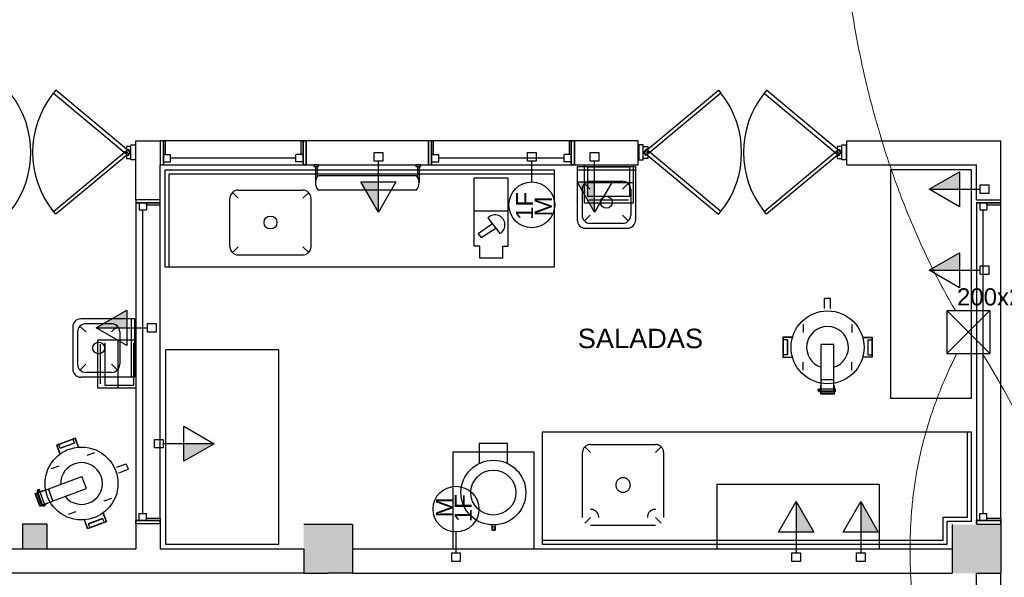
# Model space of a CAD drawing. Header units: millimetres. Extents: x 15 to 133, y 12 to 160.
# Tile 5 of 92: x 22.45 to 28.52, y 54.03 to 57.47. Entities that reach past the tile are written whole.
import ezdxf

# ---------------------------------------------------------------- set-up
doc = ezdxf.new("R2010")
doc.units = ezdxf.units.MM
doc.header["$MEASUREMENT"] = 0
doc.linetypes.add('Dashed', pattern=[0.75, 0.5, -0.25])
for name, color, linetype, lineweight in [('Eletroduto - Marco Polo', 6, 'Continuous', 9), ('Layout - Marco Polo', 252, 'Continuous', 25), ('Textos - Marco Polo', 143, 'Continuous', 25), ('Tomadas - Marco Polo', 150, 'Continuous', 25)]:
    doc.layers.add(name, color=color, linetype=linetype, lineweight=lineweight)
doc.layers.add('Parede - Marco Polo', color=7, linetype='Continuous')
doc.styles.add('Arial', font='arial.ttf')

msp = doc.modelspace()

# ---------------------------------------------------------------- hatches: boundary and pattern name
at = {"layer": 'Layout - Marco Polo', "linetype": 'Continuous'}
for points in [[(28.2466, 56.4242), (28.0591, 56.4242), (28.2466, 56.5325)], [(24.6618, 56.4691), (24.6618, 56.2816), (24.5536, 56.4691)], [(25.9953, 56.4691), (25.9953, 56.2816), (25.8871, 56.4691)], [(28.2466, 55.924), (28.0591, 55.924), (28.2466, 56.0323)], [(23.109, 55.5686), (22.9215, 55.5686), (23.109, 55.6769)], [(23.4617, 54.8536), (23.6492, 54.8536), (23.4617, 54.7454)], [(27.239, 54.3082), (27.239, 54.4957), (27.3473, 54.3082)], [(27.6373, 54.3082), (27.6373, 54.4957), (27.7456, 54.3082)]]:
    msp.add_hatch(color=256, dxfattribs=at).paths.add_polyline_path(points)
at = {"layer": 'Parede - Marco Polo', "linetype": 'Continuous'}
for points in [[(22.4662, 54.3597), (22.4662, 54.2037), (22.6162, 54.2037), (22.6162, 54.3597), (22.4662, 54.3597)], [(24.3296, 54.0537), (24.5011, 54.0537), (24.5011, 54.0537), (24.5011, 54.3537), (24.5011, 54.3537), (24.4596, 54.3537), (24.4596, 54.1177), (24.2011, 54.1177), (24.2011, 54.1177), (24.2011, 54.0537), (24.3296, 54.0537), (24.3296, 54.0537)], [(24.2411, 54.1177), (24.4596, 54.1177), (24.4596, 54.3537), (24.2011, 54.3537), (24.2011, 54.3537), (24.2011, 54.1177), (24.2411, 54.1177), (24.2411, 54.1177)], [(28.2011, 54.0537), (28.5011, 54.0537), (28.5011, 54.0537), (28.5011, 54.3537), (28.5011, 54.3537), (28.2011, 54.3537), (28.2011, 54.3537), (28.2011, 54.0537), (28.2011, 54.0537)]]:
    msp.add_hatch(color=256, dxfattribs=at).paths.add_polyline_path(points)

# ---------------------------------------------------------------- linework, layer by layer
at = {"layer": 'Eletroduto - Marco Polo', "linetype": 'Continuous'}
for points in [[(28.1635, 60.7691), (28.0681, 60.6112), (27.9808, 60.4495), (27.9017, 60.2844), (27.8304, 60.116), (27.7669, 59.9448), (27.711, 59.771), (27.6624, 59.595), (27.6212, 59.4172), (27.587, 59.2377), (27.5598, 59.057), (27.5393, 58.8754), (27.5255, 58.6932), (27.518, 58.5106), (27.5169, 58.3281), (27.5219, 58.146), (27.5329, 57.9645), (27.5496, 57.7841), (27.572, 57.6049), (27.5998, 57.4274), (27.633, 57.2518), (27.6713, 57.0785), (27.7146, 56.9079), (27.7627, 56.7401), (27.8155, 56.5756), (27.8728, 56.4146), (27.9344, 56.2576), (28.0002, 56.1047), (28.07, 55.9564), (28.1437, 55.8129), (28.2211, 55.6746)], [(28.231, 55.4119), (28.1766, 55.2984), (28.1285, 55.1859), (28.0865, 55.0743), (28.0504, 54.9632), (28.0198, 54.8525), (27.9947, 54.7421), (27.9747, 54.6317), (27.9596, 54.521), (27.9493, 54.41), (27.9433, 54.2984), (27.9417, 54.186), (27.944, 54.0726), (27.9501, 53.9581), (27.9597, 53.8421), (27.9726, 53.7245), (27.9886, 53.6052), (28.0074, 53.4838), (28.0289, 53.3603), (28.0527, 53.2343), (28.0787, 53.1058), (28.1066, 52.9744), (28.1361, 52.8401), (28.1672, 52.7026), (28.1994, 52.5616), (28.2327, 52.4171), (28.2667, 52.2688), (28.3012, 52.1164), (28.336, 51.9599), (28.3709, 51.799), (28.4056, 51.6335)], [(28.3867, 55.4124), (28.5042, 55.2134), (28.6193, 54.9959), (28.7317, 54.7611), (28.8413, 54.5103), (28.9477, 54.2448), (29.0508, 53.9657), (29.1502, 53.6743), (29.2459, 53.3719), (29.3374, 53.0596), (29.4247, 52.7388), (29.5074, 52.4107), (29.5853, 52.0764), (29.6582, 51.7373), (29.7259, 51.3946), (29.788, 51.0495), (29.8445, 50.7032), (29.8949, 50.357), (29.9391, 50.0122), (29.9769, 49.67), (30.0081, 49.3315), (30.0322, 48.9981), (30.0493, 48.671), (30.0589, 48.3514), (30.0609, 48.0406), (30.0551, 47.7398), (30.0411, 47.4502), (30.0188, 47.1732), (29.9879, 46.9098), (29.9482, 46.6614), (29.8994, 46.4292)]]:
    msp.add_spline(points, degree=3, dxfattribs=at)
at = {"layer": 'Layout - Marco Polo'}
for p, q in [((23.1352, 56.6057), (23.1352, 56.6982)), ((23.1352, 56.6982), (23.1632, 56.6982)), ((23.1632, 56.6982), (23.1632, 56.6057)), ((23.3352, 56.5737), (23.3352, 56.7237)), ((24.1971, 56.7237), (23.3352, 56.7237)), ((23.3352, 56.7237), (23.3352, 56.5737)), ((23.3477, 56.6382), (23.3477, 56.7237)), ((24.1841, 56.7237), (24.1841, 56.6382)), ((24.1971, 56.5737), (24.1971, 56.7237)), ((24.9896, 56.7237), (24.9706, 56.7237)), ((25.8516, 56.7237), (24.9896, 56.7237)), ((24.9896, 56.7237), (24.9896, 56.5737)), ((25.0021, 56.6382), (25.0021, 56.7237)), ((25.8386, 56.7237), (25.8386, 56.6382)), ((25.8516, 56.5737), (25.8516, 56.7237)), ((26.2961, 56.6982), (26.2681, 56.6982)), ((26.2681, 56.6982), (26.2681, 56.6057)), ((26.2961, 56.6057), (26.2961, 56.6982)), ((27.5201, 56.6057), (27.5201, 56.6982)), ((27.5201, 56.6982), (27.5481, 56.6982)), ((27.5481, 56.6982), (27.5481, 56.6057)), ((23.3352, 56.6382), (23.3797, 56.6382)), ((23.3352, 56.5937), (23.3352, 56.6382)), ((23.3352, 56.6382), (23.3352, 56.5737)), ((23.3477, 56.6382), (23.3352, 56.6382)), ((23.3797, 56.5937), (23.3797, 56.6382)), ((24.1526, 56.6157), (23.3797, 56.6157)), ((24.1526, 56.5937), (24.1526, 56.6382)), ((24.1971, 56.6382), (24.1526, 56.6382)), ((24.1971, 56.6382), (24.1841, 56.6382)), ((24.6353, 56.6502), (24.6883, 56.6502)), ((24.6353, 56.5971), (24.6353, 56.6502)), ((24.6883, 56.6502), (24.6883, 56.5971)), ((24.9896, 56.6382), (25.0341, 56.6382)), ((25.0021, 56.6382), (24.9896, 56.6382)), ((25.0341, 56.5937), (25.0341, 56.6382)), ((25.8071, 56.6157), (25.0341, 56.6157)), ((25.5815, 56.6502), (25.6345, 56.6502)), ((25.5815, 56.5971), (25.5815, 56.6502)), ((25.6345, 56.6502), (25.6345, 56.5971)), ((25.8071, 56.5937), (25.8071, 56.6382)), ((25.8516, 56.6382), (25.8071, 56.6382)), ((25.8516, 56.6382), (25.8386, 56.6382)), ((25.9688, 56.6502), (26.0218, 56.6502)), ((25.9688, 56.5971), (25.9688, 56.6502)), ((26.0218, 56.6502), (26.0218, 56.5971)), ((23.1632, 56.6057), (23.1352, 56.6057)), ((23.3162, 56.5737), (24.9706, 56.5737)), ((23.3352, 56.5937), (23.3797, 56.5937)), ((23.3352, 56.5737), (24.1971, 56.5737)), ((24.1971, 56.5937), (24.1526, 56.5937)), ((24.2731, 56.5637), (24.2731, 56.4637)), ((24.2831, 56.5637), (24.2831, 56.4987)), ((24.6883, 56.5971), (24.6353, 56.5971)), ((24.6618, 56.4691), (24.6618, 56.5971)), ((24.9031, 56.5637), (24.9031, 56.4987)), ((24.9131, 56.5637), (24.9131, 56.4637)), ((24.9706, 56.5737), (24.9896, 56.5737)), ((24.9706, 56.5737), (24.9896, 56.5737)), ((24.9896, 56.5937), (25.0341, 56.5937)), ((24.9896, 56.5737), (25.8516, 56.5737)), ((25.6345, 56.5971), (25.5815, 56.5971)), ((25.608, 56.4686), (25.608, 56.5971)), ((25.8516, 56.5937), (25.8071, 56.5937)), ((25.8881, 56.5637), (25.8881, 56.2337)), ((25.8881, 56.5637), (26.2481, 56.5637)), ((26.0218, 56.5971), (25.9688, 56.5971)), ((25.9953, 56.4691), (25.9953, 56.5971)), ((26.2481, 56.5637), (26.2481, 56.2337)), ((26.2681, 56.6057), (26.2961, 56.6057)), ((27.5481, 56.6057), (27.5201, 56.6057)), ((23.3712, 56.5187), (25.7461, 56.5187)), ((23.3712, 55.9437), (23.3712, 56.5187)), ((24.2906, 56.5087), (24.8961, 56.5087)), ((25.2531, 56.0727), (25.2531, 56.4932)), ((25.4631, 56.4932), (25.2531, 56.4932)), ((25.4631, 56.0727), (25.4631, 56.4932)), ((25.8881, 56.5437), (26.2481, 56.5437)), ((28.0591, 56.4242), (28.2466, 56.5325)), ((28.2466, 56.5325), (28.2466, 56.316)), ((24.6618, 56.2816), (24.5536, 56.4691)), ((24.5536, 56.4691), (24.7701, 56.4691)), ((24.6618, 56.2816), (24.6618, 56.4691)), ((24.7701, 56.4691), (24.6618, 56.2816)), ((25.9953, 56.2816), (25.8871, 56.4691)), ((25.8871, 56.4691), (26.1036, 56.4691)), ((25.9681, 56.4237), (25.9326, 56.4587)), ((25.9681, 56.4737), (26.1681, 56.4737)), ((25.9953, 56.2816), (25.9953, 56.4691)), ((26.1036, 56.4691), (25.9953, 56.2816)), ((26.1681, 56.4237), (26.2031, 56.4587)), ((28.3746, 56.3977), (28.3746, 56.4508)), ((28.3746, 56.4508), (28.4276, 56.4508)), ((28.4276, 56.4508), (28.4276, 56.3977)), ((23.7462, 56.0687), (23.7462, 56.3687)), ((23.7962, 56.3687), (23.7607, 56.4037)), ((23.7962, 56.4187), (24.1961, 56.4187)), ((24.1961, 56.3687), (24.2316, 56.4037)), ((24.2461, 56.0687), (24.2461, 56.3687)), ((24.8961, 56.4187), (24.2906, 56.4187)), ((25.9181, 56.4237), (25.9181, 56.2637)), ((26.2181, 56.4237), (26.2181, 56.2637)), ((28.0591, 56.4242), (28.2466, 56.4242)), ((28.2466, 56.316), (28.0591, 56.4242)), ((28.2466, 56.4242), (28.3746, 56.4242)), ((28.4276, 56.3977), (28.3746, 56.3977)), ((23.1662, 56.3407), (23.1662, 54.3792)), ((23.3162, 56.3407), (23.1662, 56.3407)), ((23.1862, 56.3407), (23.1862, 56.2967)), ((23.2307, 56.3407), (23.2307, 56.2967)), ((23.2307, 56.3282), (23.2307, 56.3407)), ((23.2307, 56.3282), (23.3162, 56.3282)), ((23.3162, 54.3917), (23.3162, 56.3407)), ((28.3511, 56.3407), (28.3511, 54.3792)), ((28.5011, 56.3407), (28.3511, 56.3407)), ((28.3711, 56.3407), (28.3711, 56.2967)), ((28.4156, 56.3407), (28.4156, 56.2967)), ((28.4156, 56.3282), (28.4156, 56.3407)), ((28.4156, 56.3282), (28.5011, 56.3282)), ((28.5011, 56.3407), (28.5011, 56.3597)), ((28.5011, 56.3252), (28.5011, 56.3572)), ((28.5011, 54.3917), (28.5011, 56.3407)), ((23.1862, 56.2967), (23.2307, 56.2967)), ((23.2082, 54.4232), (23.2082, 56.2967)), ((25.4631, 56.2877), (25.2531, 56.2877)), ((25.4121, 56.1512), (25.3381, 56.2477)), ((25.9681, 56.2637), (25.9326, 56.2282)), ((26.1681, 56.2637), (26.2031, 56.2282)), ((28.3711, 56.2967), (28.4156, 56.2967)), ((28.3931, 54.4232), (28.3931, 56.2967)), ((25.3661, 56.2112), (25.2781, 56.1487)), ((25.9681, 56.2137), (26.1681, 56.2137)), ((25.2781, 56.1487), (25.2956, 56.1267)), ((25.2956, 56.1267), (25.3871, 56.1837)), ((25.9381, 56.1837), (26.1981, 56.1837)), ((23.7962, 56.0687), (23.7607, 56.0332)), ((24.1961, 56.0687), (24.2316, 56.0332)), ((25.2881, 56.0727), (25.2531, 56.0727)), ((25.2881, 55.9982), (25.2881, 56.0727)), ((25.4286, 55.9982), (25.4286, 56.0727)), ((25.4286, 56.0727), (25.4631, 56.0727)), ((23.7962, 56.0187), (24.1961, 56.0187)), ((28.0591, 55.924), (28.2466, 56.0323)), ((28.2466, 56.0323), (28.2466, 55.8158)), ((25.4286, 55.9982), (25.2881, 55.9982)), ((28.3746, 55.8975), (28.3746, 55.9506)), ((28.3746, 55.9506), (28.4276, 55.9506)), ((28.4276, 55.9506), (28.4276, 55.8975)), ((28.0591, 55.924), (28.2466, 55.924)), ((28.2466, 55.8158), (28.0591, 55.924)), ((28.2466, 55.924), (28.3746, 55.924)), ((28.4276, 55.8975), (28.3746, 55.8975)), ((27.4146, 55.6877), (27.4146, 55.7502)), ((27.4506, 55.7502), (27.4146, 55.7502)), ((27.4506, 55.6877), (27.4506, 55.7502)), ((22.9215, 55.5686), (23.109, 55.6769)), ((23.109, 55.6769), (23.109, 55.4604)), ((23.237, 55.5421), (23.237, 55.5952)), ((23.237, 55.5952), (23.2901, 55.5952)), ((23.2901, 55.5952), (23.2901, 55.5421)), ((22.9215, 55.5686), (23.109, 55.5686)), ((23.109, 55.4604), (22.9215, 55.5686)), ((23.109, 55.5686), (23.237, 55.5686)), ((23.2901, 55.5421), (23.237, 55.5421)), ((27.1576, 55.5102), (27.1576, 55.3872)), ((27.2156, 55.5102), (27.1576, 55.5102)), ((27.1591, 55.5082), (27.1591, 55.3882)), ((27.2151, 55.5082), (27.1591, 55.5082)), ((27.1846, 55.4952), (27.1591, 55.4952)), ((27.1831, 55.4952), (27.1831, 55.4012)), ((27.1846, 55.4952), (27.1846, 55.4012)), ((27.3936, 55.1707), (27.3936, 55.4662)), ((27.4716, 55.4662), (27.3936, 55.4662)), ((27.4716, 55.1707), (27.4716, 55.4662)), ((27.6496, 55.5102), (27.7076, 55.5102)), ((27.6501, 55.5082), (27.7061, 55.5082)), ((27.6806, 55.4952), (27.6806, 55.4012)), ((27.6806, 55.4952), (27.7061, 55.4952)), ((27.6821, 55.4952), (27.6821, 55.4012)), ((27.7061, 55.5082), (27.7061, 55.3882)), ((27.7076, 55.5102), (27.7076, 55.3872)), ((27.1846, 55.4012), (27.1591, 55.4012)), ((27.6806, 55.4012), (27.7061, 55.4012)), ((27.1576, 55.3872), (27.2156, 55.3872)), ((27.1591, 55.3882), (27.2151, 55.3882)), ((27.7076, 55.3872), (27.6496, 55.3872)), ((27.7061, 55.3882), (27.6501, 55.3882)), ((27.4716, 55.2467), (27.3936, 55.2467)), ((27.3746, 55.1872), (27.3751, 55.1877)), ((27.3746, 55.1802), (27.3746, 55.1872)), ((27.3776, 55.1872), (27.3746, 55.1872)), ((27.3746, 55.1802), (27.3751, 55.1797)), ((27.3776, 55.1802), (27.3746, 55.1802)), ((27.3776, 55.1877), (27.3751, 55.1877)), ((27.3751, 55.1797), (27.3751, 55.1877)), ((27.3776, 55.1797), (27.3751, 55.1797)), ((27.3776, 55.1902), (27.3786, 55.1912)), ((27.3776, 55.1772), (27.3776, 55.1902)), ((27.3776, 55.1772), (27.3786, 55.1762)), ((27.3786, 55.1912), (27.3831, 55.1912)), ((27.3786, 55.1882), (27.3831, 55.1882)), ((27.3786, 55.1792), (27.3831, 55.1792)), ((27.3786, 55.1762), (27.3831, 55.1762)), ((27.3841, 55.1902), (27.3831, 55.1912)), ((27.3841, 55.1772), (27.3831, 55.1762)), ((27.3841, 55.1902), (27.3846, 55.1912)), ((27.3841, 55.1772), (27.3841, 55.1902)), ((27.3841, 55.1772), (27.3846, 55.1762)), ((27.3846, 55.1912), (27.3896, 55.1912)), ((27.3846, 55.1762), (27.3896, 55.1762)), ((27.3851, 55.1882), (27.3896, 55.1882)), ((27.3851, 55.1792), (27.3896, 55.1792)), ((27.3906, 55.1902), (27.3896, 55.1912)), ((27.3906, 55.1772), (27.3896, 55.1762)), ((27.3906, 55.1587), (27.3906, 55.2122)), ((27.4746, 55.1587), (27.3906, 55.1587)), ((27.3926, 55.1607), (27.3926, 55.2117)), ((27.4726, 55.1607), (27.3926, 55.1607)), ((27.4716, 55.1902), (27.3936, 55.1902)), ((27.4716, 55.1772), (27.3936, 55.1772)), ((27.4716, 55.1707), (27.3936, 55.1707)), ((27.4726, 55.1607), (27.4726, 55.2117)), ((27.4746, 55.1587), (27.4746, 55.2122)), ((27.4746, 55.1912), (27.4801, 55.1912)), ((27.4746, 55.1882), (27.4801, 55.1882)), ((27.4746, 55.1792), (27.4801, 55.1792)), ((27.4746, 55.1762), (27.4801, 55.1762)), ((27.4811, 55.1902), (27.4801, 55.1912)), ((27.4811, 55.1772), (27.4801, 55.1762)), ((27.4811, 55.1772), (27.4811, 55.1902)), ((27.4811, 55.1772), (27.4811, 55.1902)), ((23.4617, 54.9619), (23.6492, 54.8536)), ((23.4617, 54.7454), (23.4617, 54.9619)), ((25.6711, 54.9237), (25.6711, 54.2337)), ((28.3211, 54.9237), (25.6711, 54.9237)), ((28.2961, 54.4007), (28.2961, 54.9237)), ((28.3211, 54.3757), (28.3211, 54.9237)), ((22.7922, 54.8872), (22.6767, 54.8442)), ((22.7912, 54.8852), (22.6787, 54.8432)), ((22.7867, 54.8577), (22.6987, 54.8252)), ((22.7877, 54.8567), (22.6992, 54.8237)), ((22.7877, 54.8567), (22.7787, 54.8802)), ((22.8107, 54.8322), (22.7912, 54.8852)), ((22.8122, 54.8327), (22.7922, 54.8872)), ((23.2806, 54.8271), (23.2806, 54.8802)), ((23.2806, 54.8802), (23.3337, 54.8802)), ((23.3337, 54.8802), (23.3337, 54.8271)), ((23.4617, 54.8536), (23.3337, 54.8536)), ((23.6492, 54.8536), (23.4617, 54.8536)), ((23.6492, 54.8536), (23.4617, 54.7454)), ((25.4586, 54.8537), (25.2831, 54.8537)), ((25.2831, 54.8537), (25.2831, 54.7312)), ((25.4586, 54.7312), (25.4586, 54.8537)), ((22.6767, 54.8442), (22.6972, 54.7897)), ((22.6787, 54.8432), (22.6982, 54.7907)), ((22.6992, 54.8237), (22.6907, 54.8477)), ((23.3337, 54.8271), (23.2806, 54.8271)), ((25.1211, 54.8037), (25.1211, 54.2037)), ((25.1211, 54.8037), (25.6211, 54.8037)), ((25.6211, 54.8037), (25.6211, 54.2037)), ((25.9211, 54.3987), (25.9211, 54.7987)), ((25.9711, 54.7987), (25.9356, 54.8337)), ((25.9711, 54.8487), (26.3711, 54.8487)), ((26.3711, 54.7987), (26.4061, 54.8337)), ((26.4211, 54.7987), (26.4211, 54.3987)), ((23.0482, 54.7077), (23.1067, 54.7297)), ((23.1192, 54.6957), (23.1067, 54.7297)), ((23.0607, 54.6742), (23.1192, 54.6957)), ((22.5562, 54.5477), (22.8332, 54.6507)), ((22.8607, 54.5772), (22.8332, 54.6507)), ((22.5437, 54.5462), (22.5937, 54.5647)), ((22.5727, 54.4672), (22.5437, 54.5462)), ((22.5462, 54.5452), (22.5942, 54.5627)), ((22.5567, 54.5647), (22.5562, 54.5637)), ((22.5562, 54.5637), (22.5577, 54.5592)), ((22.5832, 54.4747), (22.5562, 54.5477)), ((22.5567, 54.5647), (22.5692, 54.5697)), ((22.5587, 54.5587), (22.5577, 54.5592)), ((22.5582, 54.5682), (22.5657, 54.5707)), ((22.5587, 54.5687), (22.5582, 54.5682)), ((22.5592, 54.5657), (22.5582, 54.5682)), ((22.5587, 54.5587), (22.5582, 54.5577)), ((22.5582, 54.5577), (22.5602, 54.5532)), ((22.5587, 54.5687), (22.5652, 54.5712)), ((22.5597, 54.5657), (22.5587, 54.5687)), ((22.5587, 54.5587), (22.5712, 54.5632)), ((22.5592, 54.5647), (22.5607, 54.5602)), ((22.5612, 54.5527), (22.5602, 54.5532)), ((22.5612, 54.5587), (22.5627, 54.5542)), ((22.5897, 54.4767), (22.5622, 54.5497)), ((22.5652, 54.5712), (22.5657, 54.5707)), ((22.5662, 54.5682), (22.5652, 54.5712)), ((22.5667, 54.5687), (22.5657, 54.5707)), ((22.5672, 54.5677), (22.5687, 54.5637)), ((22.5692, 54.5697), (22.5702, 54.5692)), ((22.5697, 54.5617), (22.5712, 54.5572)), ((22.5702, 54.5692), (22.5717, 54.5642)), ((22.5712, 54.5632), (22.5717, 54.5642)), ((22.5712, 54.5632), (22.5722, 54.5627)), ((22.5722, 54.5627), (22.5742, 54.5582)), ((22.5737, 54.5572), (22.5742, 54.5582)), ((22.6017, 54.4812), (22.5742, 54.5542)), ((22.5832, 54.4747), (22.8607, 54.5772)), ((22.6542, 54.5007), (22.6272, 54.5742)), ((22.5742, 54.4702), (22.5462, 54.5452)), ((22.5727, 54.4672), (22.6232, 54.4862)), ((22.5742, 54.4702), (22.6222, 54.4877)), ((27.1308, 54.3082), (27.239, 54.4957)), ((27.239, 54.4957), (27.239, 54.3082)), ((27.239, 54.4957), (27.3473, 54.3082)), ((27.5291, 54.3082), (27.6373, 54.4957)), ((27.6373, 54.4957), (27.6373, 54.3082)), ((27.6373, 54.4957), (27.7456, 54.3082)), ((22.5897, 54.4737), (22.5917, 54.4682)), ((22.5927, 54.4677), (22.5917, 54.4682)), ((22.5927, 54.4747), (22.5942, 54.4697)), ((22.5927, 54.4677), (22.6052, 54.4727)), ((22.5927, 54.4677), (22.6052, 54.4727)), ((22.6007, 54.4777), (22.6027, 54.4727)), ((22.6037, 54.4787), (22.6057, 54.4737)), ((22.6052, 54.4727), (22.6057, 54.4737)), ((22.9622, 54.4247), (22.9817, 54.3722)), ((22.9632, 54.4257), (22.9837, 54.3712)), ((22.8682, 54.3282), (22.8482, 54.3827)), ((22.8692, 54.3302), (22.8497, 54.3832)), ((22.9837, 54.3712), (22.8682, 54.3282)), ((22.9817, 54.3722), (22.8692, 54.3302)), ((22.9602, 54.3912), (22.8722, 54.3587)), ((22.9607, 54.3897), (22.8727, 54.3572)), ((22.9602, 54.3912), (22.9692, 54.3672)), ((23.2307, 54.3792), (23.1662, 54.3792)), ((23.1662, 54.3597), (23.1662, 54.3792)), ((23.1662, 54.3792), (23.1662, 54.3597)), ((23.3162, 54.3792), (23.1662, 54.3792)), ((23.1662, 54.3792), (23.3162, 54.3792)), ((23.1862, 54.4232), (23.2307, 54.4232)), ((23.1862, 54.3792), (23.1862, 54.4232)), ((23.1862, 54.3792), (23.2307, 54.3792)), ((23.2307, 54.3792), (23.2307, 54.4232)), ((23.3162, 54.3917), (23.2307, 54.3917)), ((23.2307, 54.3792), (23.2307, 54.3917)), ((23.3162, 54.3917), (23.3162, 54.3597)), ((23.3162, 54.3597), (23.3162, 54.3792)), ((25.9711, 54.3987), (25.9356, 54.3632)), ((26.3711, 54.3987), (26.4061, 54.3632)), ((28.1461, 54.2587), (28.1461, 54.4007)), ((28.1461, 54.4007), (28.2961, 54.4007)), ((28.1711, 54.2337), (28.1711, 54.3757)), ((28.1711, 54.3757), (28.3211, 54.3757)), ((28.3711, 54.4232), (28.4156, 54.4232)), ((28.3711, 54.3792), (28.3711, 54.4232)), ((28.4156, 54.3792), (28.4156, 54.4232)), ((28.5011, 54.3917), (28.4156, 54.3917)), ((22.8722, 54.3587), (22.8807, 54.3347)), ((25.1403, 54.3087), (25.1403, 54.1802)), ((25.3611, 54.3517), (25.3611, 54.3197)), ((25.3711, 54.3197), (25.3611, 54.3197)), ((25.3711, 54.3197), (25.3811, 54.3197)), ((25.3811, 54.3517), (25.3811, 54.3197)), ((26.3711, 54.3487), (25.9711, 54.3487)), ((27.3473, 54.3082), (27.1308, 54.3082)), ((27.239, 54.3082), (27.239, 54.1802)), ((27.7456, 54.3082), (27.5291, 54.3082)), ((27.6373, 54.3082), (27.6373, 54.1802)), ((25.6711, 54.2587), (28.1461, 54.2587)), ((25.6711, 54.2337), (28.1711, 54.2337)), ((25.1138, 54.1802), (25.1668, 54.1802)), ((25.1138, 54.1271), (25.1138, 54.1802)), ((25.1668, 54.1271), (25.1138, 54.1271)), ((25.1668, 54.1802), (25.1668, 54.1271)), ((27.2125, 54.1802), (27.2655, 54.1802)), ((27.2125, 54.1271), (27.2125, 54.1802)), ((27.2655, 54.1271), (27.2125, 54.1271)), ((27.2655, 54.1802), (27.2655, 54.1271)), ((27.6108, 54.1802), (27.6638, 54.1802)), ((27.6108, 54.1271), (27.6108, 54.1802)), ((27.6638, 54.1271), (27.6108, 54.1271)), ((27.6638, 54.1802), (27.6638, 54.1271))]:
    msp.add_line(p, q, dxfattribs=at)
at = {"layer": 'Layout - Marco Polo', "linetype": 'Dashed'}
for p, q in [((26.2131, 56.5597), (25.9521, 56.5597)), ((25.9521, 56.5597), (25.9521, 56.3822)), ((26.2131, 56.3822), (26.2131, 56.5597)), ((26.2331, 56.4632), (25.9326, 56.4632)), ((25.9521, 56.3822), (26.2131, 56.3822)), ((26.2041, 56.3557), (25.9606, 56.3557))]:
    msp.add_line(p, q, dxfattribs=at)
at = {"layer": 'Layout - Marco Polo', "linetype": 'Continuous'}
for points in [[(22.6712, 57.0347), (22.6567, 57.0172), (23.1177, 56.6327), (23.1322, 56.6507), (22.6712, 57.0347)], [(26.7601, 57.0347), (26.7751, 57.0172), (26.3141, 56.6327), (26.2991, 56.6507), (26.7601, 57.0347)], [(27.0566, 57.0347), (27.0416, 57.0172), (27.5026, 56.6327), (27.5171, 56.6507), (27.0566, 57.0347)], [(22.6712, 56.2692), (22.6567, 56.2867), (23.1177, 56.6707), (23.1322, 56.6532), (22.6712, 56.2692)], [(26.7601, 56.2692), (26.7751, 56.2867), (26.3141, 56.6707), (26.2991, 56.6532), (26.7601, 56.2692)], [(27.0566, 56.2692), (27.0416, 56.2867), (27.5026, 56.6707), (27.5171, 56.6532), (27.0566, 56.2692)]]:
    msp.add_lwpolyline(points, close=True, dxfattribs=at)
at = {"layer": 'Layout - Marco Polo'}
for points in [[(23.1077, 56.6327), (23.1077, 56.6147), (23.1352, 56.6147), (23.1352, 56.6887), (23.1077, 56.6887), (23.1077, 56.6707)], [(26.3236, 56.6327), (26.3236, 56.6147), (26.2961, 56.6147), (26.2961, 56.6887), (26.3236, 56.6887), (26.3236, 56.6707)], [(27.4926, 56.6327), (27.4926, 56.6147), (27.5201, 56.6147), (27.5201, 56.6887), (27.4926, 56.6887), (27.4926, 56.6707)], [(27.2821, 55.5892), (27.2821, 55.5392)], [(27.5831, 55.5892), (27.5831, 55.5392)], [(27.2821, 55.3077), (27.2821, 55.3577)], [(27.5831, 55.3077), (27.5831, 55.3577)], [(22.9097, 54.7977), (22.8627, 54.7807)], [(25.9711, 54.8487), (25.9666, 54.8482), (25.9626, 54.8477), (25.9581, 54.8467), (25.9541, 54.8457), (25.9501, 54.8437), (25.9461, 54.8417), (25.9421, 54.8397), (25.9391, 54.8367), (25.9356, 54.8337), (25.9326, 54.8307), (25.9301, 54.8272), (25.9276, 54.8237), (25.9256, 54.8197), (25.9241, 54.8157), (25.9226, 54.8117), (25.9216, 54.8072), (25.9211, 54.8027), (25.9211, 54.7987)], [(26.4211, 54.7987), (26.4211, 54.8027), (26.4201, 54.8072), (26.4196, 54.8117), (26.4181, 54.8157), (26.4161, 54.8197), (26.4146, 54.8237), (26.4121, 54.8272), (26.4096, 54.8307), (26.4066, 54.8337), (26.4031, 54.8367), (26.3996, 54.8397), (26.3961, 54.8417), (26.3921, 54.8437), (26.3881, 54.8457), (26.3841, 54.8467), (26.3796, 54.8477), (26.3756, 54.8482), (26.3711, 54.8487)], [(22.6457, 54.6997), (22.6927, 54.7172)], [(26.2026, 54.5667), (26.2056, 54.5697), (26.2076, 54.5727), (26.2101, 54.5762), (26.2116, 54.5797), (26.2131, 54.5832), (26.2146, 54.5867), (26.2151, 54.5907), (26.2156, 54.5947), (26.2161, 54.5987), (26.2156, 54.6022), (26.2151, 54.6062), (26.2146, 54.6102), (26.2131, 54.6137), (26.2116, 54.6177), (26.2101, 54.6212), (26.2076, 54.6242), (26.2056, 54.6272), (26.2026, 54.6302), (26.2001, 54.6332), (26.1966, 54.6352), (26.1936, 54.6377), (26.1901, 54.6392), (26.1866, 54.6407), (26.1826, 54.6422), (26.1786, 54.6427), (26.1751, 54.6432), (26.1711, 54.6437), (26.1671, 54.6432), (26.1631, 54.6427), (26.1596, 54.6422), (26.1556, 54.6407), (26.1521, 54.6392), (26.1486, 54.6377), (26.1451, 54.6352), (26.1421, 54.6332), (26.1391, 54.6302), (26.1366, 54.6272), (26.1341, 54.6242), (26.1321, 54.6212), (26.1301, 54.6177), (26.1286, 54.6137), (26.1276, 54.6102), (26.1266, 54.6062), (26.1261, 54.6022), (26.1261, 54.5987), (26.1261, 54.5947), (26.1266, 54.5907), (26.1276, 54.5867), (26.1286, 54.5832), (26.1301, 54.5797), (26.1321, 54.5762), (26.1341, 54.5727), (26.1366, 54.5697), (26.1391, 54.5667), (26.1421, 54.5642), (26.1451, 54.5617), (26.1486, 54.5597), (26.1521, 54.5577), (26.1556, 54.5562), (26.1596, 54.5552), (26.1631, 54.5542), (26.1671, 54.5537), (26.1711, 54.5537), (26.1751, 54.5537), (26.1786, 54.5542), (26.1826, 54.5552), (26.1866, 54.5562), (26.1901, 54.5577), (26.1936, 54.5597), (26.1966, 54.5617), (26.2001, 54.5642), (26.2026, 54.5667)], [(23.0147, 54.5157), (22.9677, 54.4982)], [(22.7507, 54.4177), (22.7972, 54.4347)], [(26.0211, 54.3987), (26.0206, 54.4027), (26.0201, 54.4072), (26.0196, 54.4117), (26.0181, 54.4157), (26.0161, 54.4197), (26.0146, 54.4237), (26.0121, 54.4272), (26.0096, 54.4307), (26.0066, 54.4337), (26.0031, 54.4367), (25.9996, 54.4397), (25.9961, 54.4417), (25.9921, 54.4437), (25.9881, 54.4457), (25.9841, 54.4467), (25.9796, 54.4477), (25.9756, 54.4482), (25.9711, 54.4487)], [(26.3711, 54.4487), (26.3666, 54.4482), (26.3621, 54.4477), (26.3576, 54.4467), (26.3531, 54.4452), (26.3486, 54.4432), (26.3446, 54.4412), (26.3411, 54.4387), (26.3376, 54.4357), (26.3341, 54.4322), (26.3311, 54.4287), (26.3286, 54.4247), (26.3261, 54.4207), (26.3246, 54.4167), (26.3231, 54.4122), (26.3221, 54.4077), (26.3211, 54.4032), (26.3211, 54.3987)]]:
    msp.add_lwpolyline(points, dxfattribs=at)
for points in [[(24.8931, 56.5737), (24.8931, 56.5637), (24.9231, 56.5637), (24.9231, 56.5737), (24.8931, 56.5737)], [(23.3462, 56.5437), (25.7461, 56.5437), (25.7461, 55.9437), (23.3462, 55.9437), (23.3462, 56.5437)], [(27.8211, 56.5437), (27.8211, 55.1337), (28.3211, 55.1337), (28.3211, 56.5437), (27.8211, 56.5437)], [(24.0481, 54.2337), (24.0481, 55.4337), (23.3482, 55.4337), (23.3482, 54.2337), (24.0481, 54.2337)]]:
    msp.add_lwpolyline(points, close=True, dxfattribs=at)
at = {"layer": 'Layout - Marco Polo', "linetype": 'Dashed'}
msp.add_lwpolyline([(26.2331, 56.5737), (26.2331, 56.3387), (25.9326, 56.3387), (25.9326, 56.5737), (26.2331, 56.5737)], dxfattribs=at)
at = {"layer": 'Layout - Marco Polo', "linetype": 'Continuous'}
msp.add_lwpolyline([(26.7511, 54.2037), (26.7511, 54.6037), (27.7511, 54.6037), (27.7511, 54.2037)], dxfattribs=at)
at = {"layer": 'Layout - Marco Polo'}
for centre, radius in [((23.1087, 56.6517), 0.00463), ((26.3226, 56.6517), 0.00463), ((27.4936, 56.6517), 0.00463), ((25.608, 56.3276), 0.1412), ((26.0681, 56.3437), 0.0366), ((23.9961, 56.2187), 0.04), ((27.4326, 55.4482), 0.225), ((22.8302, 54.6077), 0.225), ((25.3711, 54.5517), 0.2), ((25.3711, 54.5517), 0.1389), ((25.1403, 54.4497), 0.1412), ((25.3711, 54.3327), 0.009)]:
    msp.add_circle(centre, radius, dxfattribs=at)
at = {"layer": 'Layout - Marco Polo', "linetype": 'Continuous'}
for centre, start, end in [((21.9322, 56.6517), 321.43, 38.5696), ((23.1142, 56.6517), 141.43, 218.57), ((26.3171, 56.6517), 321.43, 38.5696), ((27.4996, 56.6517), 141.43, 218.57)]:
    msp.add_arc(centre, 0.5856, start, end, dxfattribs=at)
at = {"layer": 'Layout - Marco Polo'}
for centre, radius, start, end in [((24.3406, 56.4637), 0.0676, 138.256, 221.744), ((24.8456, 56.4637), 0.0676, 318.256, 41.7442), ((25.9681, 56.4237), 0.05, 90, 180), ((26.1681, 56.4237), 0.05, 0, 90), ((23.7962, 56.3687), 0.05, 90, 180), ((24.1961, 56.3687), 0.05, 0, 90), ((25.3811, 56.2042), 0.0615, 300.025, 134.805), ((25.9681, 56.2637), 0.05, 180, 270), ((26.1681, 56.2637), 0.05, 270, 0), ((25.9381, 56.2337), 0.05, 180, 270), ((26.1981, 56.2337), 0.05, 270, 0), ((23.7962, 56.0687), 0.05, 180, 270), ((24.1961, 56.0687), 0.05, 270, 0), ((27.4326, 55.4482), 0.129, 287.597, 252.403), ((27.3876, 55.1837), 0.0103, 154.518, 205.482), ((27.3791, 55.1897), 0.00169, 114.054, 245.946), ((27.3791, 55.1777), 0.00169, 114.054, 245.946), ((27.3821, 55.1897), 0.00169, 294.054, 65.9462), ((27.3821, 55.1777), 0.00169, 294.054, 65.9462), ((27.3736, 55.1837), 0.0103, 334.518, 25.4817), ((27.3856, 55.1897), 0.00169, 114.054, 245.946), ((27.3856, 55.1777), 0.00169, 114.054, 245.946), ((27.3946, 55.1837), 0.0103, 154.518, 205.482), ((27.3801, 55.1837), 0.0103, 334.518, 25.4817), ((27.3891, 55.1897), 0.00169, 294.054, 65.9462), ((27.3891, 55.1777), 0.00169, 294.054, 65.9462), ((27.4791, 55.1897), 0.00169, 294.054, 65.9462), ((27.4791, 55.1777), 0.00169, 294.054, 65.9462), ((27.4706, 55.1837), 0.0103, 334.518, 25.4817), ((22.8302, 54.6077), 0.129, 217.962, 182.767), ((22.5577, 54.5637), 0.00169, 44.4182, 176.31), ((22.5587, 54.5607), 0.00169, 224.418, 356.31), ((22.5602, 54.5572), 0.00169, 44.4182, 176.31), ((22.5662, 54.5577), 0.0103, 84.8826, 135.846), ((22.5612, 54.5542), 0.00169, 224.418, 356.31), ((22.5617, 54.5707), 0.0103, 264.883, 315.846), ((22.5687, 54.5512), 0.0103, 84.8826, 135.846), ((22.5637, 54.5647), 0.0103, 264.883, 315.846), ((22.5692, 54.5677), 0.00169, 44.4182, 176.31), ((22.5702, 54.5647), 0.00169, 224.418, 356.31), ((22.5712, 54.5617), 0.00169, 44.4182, 176.31), ((22.5722, 54.5587), 0.00169, 224.418, 356.31), ((22.5927, 54.4697), 0.00169, 224.418, 356.31), ((22.5952, 54.4797), 0.0103, 264.883, 315.846), ((22.6037, 54.4737), 0.00169, 224.418, 356.31)]:
    msp.add_arc(centre, radius, start, end, dxfattribs=at)
at = {"layer": 'Parede - Marco Polo'}
for p, q in [((23.1662, 56.7237), (23.3162, 56.7237)), ((23.1662, 56.5737), (23.1662, 56.7237)), ((23.3477, 56.7237), (23.3162, 56.7237)), ((23.3352, 56.7237), (23.3162, 56.7237)), ((23.3162, 56.7237), (23.3162, 56.5737)), ((24.1841, 56.7237), (24.2161, 56.7237)), ((24.2161, 56.7237), (24.1971, 56.7237)), ((24.1971, 56.7237), (24.1971, 56.5737)), ((24.2161, 56.5737), (24.2161, 56.7237)), ((25.0021, 56.7237), (24.9706, 56.7237)), ((24.9706, 56.7237), (24.9706, 56.5737)), ((24.9896, 56.5737), (24.9896, 56.7237)), ((25.8386, 56.7237), (25.8706, 56.7237)), ((25.8706, 56.7237), (25.8516, 56.7237)), ((25.8516, 56.7237), (25.8516, 56.5737)), ((25.8706, 56.5737), (25.8706, 56.7237)), ((26.2651, 56.5737), (26.2651, 56.7237)), ((27.5511, 56.7237), (28.5011, 56.7237)), ((27.5511, 56.5737), (27.5511, 56.7237)), ((28.5011, 56.3597), (28.5011, 56.7237)), ((24.1971, 56.5937), (24.1971, 56.6382)), ((24.1971, 56.6382), (24.1971, 56.5737)), ((24.9896, 56.5937), (24.9896, 56.6382)), ((24.9896, 56.6382), (24.9896, 56.5737)), ((25.8516, 56.5937), (25.8516, 56.6382)), ((25.8516, 56.6382), (25.8516, 56.5737)), ((23.1662, 56.3597), (23.1662, 56.5737)), ((23.3162, 56.3597), (23.3162, 56.5737)), ((23.3162, 56.5737), (23.3352, 56.5737)), ((23.3162, 56.5737), (23.3352, 56.5737)), ((24.2161, 56.5737), (24.1971, 56.5737)), ((24.1971, 56.5737), (24.2161, 56.5737)), ((25.8706, 56.5737), (25.8516, 56.5737)), ((25.8516, 56.5737), (25.8706, 56.5737)), ((27.5511, 56.5737), (28.3511, 56.5737)), ((28.3511, 56.3597), (28.3511, 56.5737)), ((23.1662, 56.3597), (23.1662, 56.3407)), ((23.3162, 56.3597), (23.1662, 56.3597)), ((23.2307, 56.3407), (23.1662, 56.3407)), ((23.1662, 56.3407), (23.3162, 56.3407)), ((23.1862, 56.3407), (23.2307, 56.3407)), ((23.3162, 56.3407), (23.3162, 56.3597)), ((23.3162, 56.3252), (23.3162, 56.3572)), ((28.3511, 56.3597), (28.5011, 56.3597)), ((28.4156, 56.3407), (28.3511, 56.3407)), ((28.3511, 56.3407), (28.5011, 56.3407)), ((28.3711, 56.3407), (28.4156, 56.3407)), ((22.8562, 55.5437), (22.8207, 55.5787)), ((23.1562, 55.6237), (22.8262, 55.6237)), ((23.0162, 55.5937), (22.8562, 55.5937)), ((23.0162, 55.5437), (23.0517, 55.5787)), ((23.1362, 55.6237), (23.1362, 55.2637)), ((23.1562, 55.6237), (23.1562, 55.2637)), ((22.7762, 55.5737), (22.7762, 55.3137)), ((22.8062, 55.5437), (22.8062, 55.3437)), ((23.0662, 55.5437), (23.0662, 55.3437)), ((22.8562, 55.3437), (22.8207, 55.3082)), ((23.0162, 55.3437), (23.0517, 55.3082)), ((23.0162, 55.2937), (22.8562, 55.2937)), ((23.1562, 55.2637), (22.8262, 55.2637)), ((28.4156, 54.3792), (28.3511, 54.3792)), ((28.3511, 54.3597), (28.3511, 54.3792)), ((28.3511, 54.3792), (28.3511, 54.3597)), ((28.5011, 54.3792), (28.3511, 54.3792)), ((28.3511, 54.3792), (28.5011, 54.3792)), ((28.3711, 54.3792), (28.4156, 54.3792)), ((28.4156, 54.3792), (28.4156, 54.3917)), ((28.5011, 54.3917), (28.5011, 54.3597)), ((28.5011, 54.3597), (28.5011, 54.3792)), ((22.4662, 54.3597), (22.6162, 54.3597)), ((22.6162, 54.3597), (22.6162, 54.2037)), ((23.1662, 54.3597), (23.1662, 54.2037)), ((23.3162, 54.3597), (23.1662, 54.3597)), ((23.3162, 54.3597), (23.3162, 54.2037)), ((24.5011, 54.3537), (24.5011, 54.0537)), ((28.5011, 54.3537), (28.3511, 54.3537)), ((28.5011, 54.3537), (28.5011, 54.0537)), ((19.3512, 54.2037), (23.1662, 54.2037)), ((23.3162, 54.2037), (24.2011, 54.2037)), ((24.2011, 54.2037), (24.2011, 54.0537)), ((24.5011, 54.2037), (28.2011, 54.2037)), ((24.2011, 54.0537), (19.2162, 54.0537)), ((24.2011, 54.0537), (24.3511, 54.0537)), ((24.5011, 54.0537), (24.3511, 54.0537)), ((24.5011, 54.0537), (28.2011, 54.0537)), ((28.3511, 54.0537), (28.5011, 54.0537)), ((28.3511, 51.4472), (28.3511, 54.0537)), ((28.5011, 51.4472), (28.5011, 54.0537))]:
    msp.add_line(p, q, dxfattribs=at)
at = {"layer": 'Parede - Marco Polo', "linetype": 'Dashed'}
for p, q in [((22.9482, 55.2237), (22.9482, 55.4672)), ((22.9747, 55.4762), (22.9747, 55.2147)), ((23.0557, 55.1952), (23.0557, 55.4952)), ((23.1522, 55.2147), (23.1522, 55.4762)), ((22.9747, 55.2147), (23.1522, 55.2147))]:
    msp.add_line(p, q, dxfattribs=at)
at = {"layer": 'Parede - Marco Polo', "color": 1}
for p, q in [((22.4662, 54.3597), (22.4662, 54.2037)), ((24.5011, 54.3537), (24.2011, 54.3537)), ((28.2011, 54.3537), (28.2011, 54.0537))]:
    msp.add_line(p, q, dxfattribs=at)
at = {"layer": 'Parede - Marco Polo'}
msp.add_lwpolyline([(24.9706, 56.5737), (24.9706, 56.7237), (24.2161, 56.7237), (24.2161, 56.5737)], dxfattribs=at)
for points in [[(25.8706, 56.5737), (26.2651, 56.5737), (26.2651, 56.7237), (25.8706, 56.7237), (25.8706, 56.5737)], [(24.2631, 56.5737), (24.2631, 56.5637), (24.2931, 56.5637), (24.2931, 56.5737), (24.2631, 56.5737)]]:
    msp.add_lwpolyline(points, close=True, dxfattribs=at)
at = {"layer": 'Parede - Marco Polo', "linetype": 'Dashed'}
msp.add_lwpolyline([(23.1662, 55.1952), (22.9312, 55.1952), (22.9312, 55.4952), (23.1662, 55.4952), (23.1662, 55.1952)], dxfattribs=at)
at = {"layer": 'Parede - Marco Polo'}
msp.add_circle((22.9362, 55.4437), 0.0366, dxfattribs=at)
for centre, start, end in [((22.8262, 55.5737), 90, 180), ((22.8562, 55.5437), 90, 180), ((23.0162, 55.5437), 0, 90), ((22.8562, 55.3437), 180, 270), ((23.0162, 55.3437), 270, 0), ((22.8262, 55.3137), 180, 270)]:
    msp.add_arc(centre, 0.05, start, end, dxfattribs=at)
at = {"layer": 'Tomadas - Marco Polo'}
for p, q in [((28.1686, 55.6755), (28.4336, 55.6755)), ((28.1686, 55.6755), (28.1686, 55.4105)), ((28.1686, 55.6755), (28.4336, 55.4105)), ((28.4336, 55.6755), (28.1686, 55.4105)), ((28.4336, 55.6755), (28.4336, 55.4105)), ((28.1686, 55.4105), (28.4336, 55.4105))]:
    msp.add_line(p, q, dxfattribs=at)

# ---------------------------------------------------------------- texts
at = {"layer": 'Layout - Marco Polo', "char_height": 0.1059, "rotation": 90.00021, "line_spacing_factor": 0.798, "style": 'Arial'}
for s, insert, width, attachment_point in [('1F', (25.6163, 56.4078), 0.25416, 9), ('M', (25.7318, 56.3793), 0.12708, 9), ('M', (25.1223, 54.3983), 0.12708, 7), ('1F', (25.2378, 54.3693), 0.25416, 7)]:
    msp.add_mtext(s, dxfattribs=dict(at, insert=insert, width=width, attachment_point=attachment_point))
at = {"layer": 'Textos - Marco Polo', "attachment_point": 8, "line_spacing_factor": 0.798, "style": 'Arial'}
for s, insert, char_height, width in [('200x200x100', (28.6752, 55.7054), 0.1059, 1.39788), ('SALADAS', (26.2782, 55.4414), 0.12, 1.008)]:
    msp.add_mtext(s, dxfattribs=dict(at, insert=insert, char_height=char_height, width=width))

doc.saveas('drawing.dxf')
